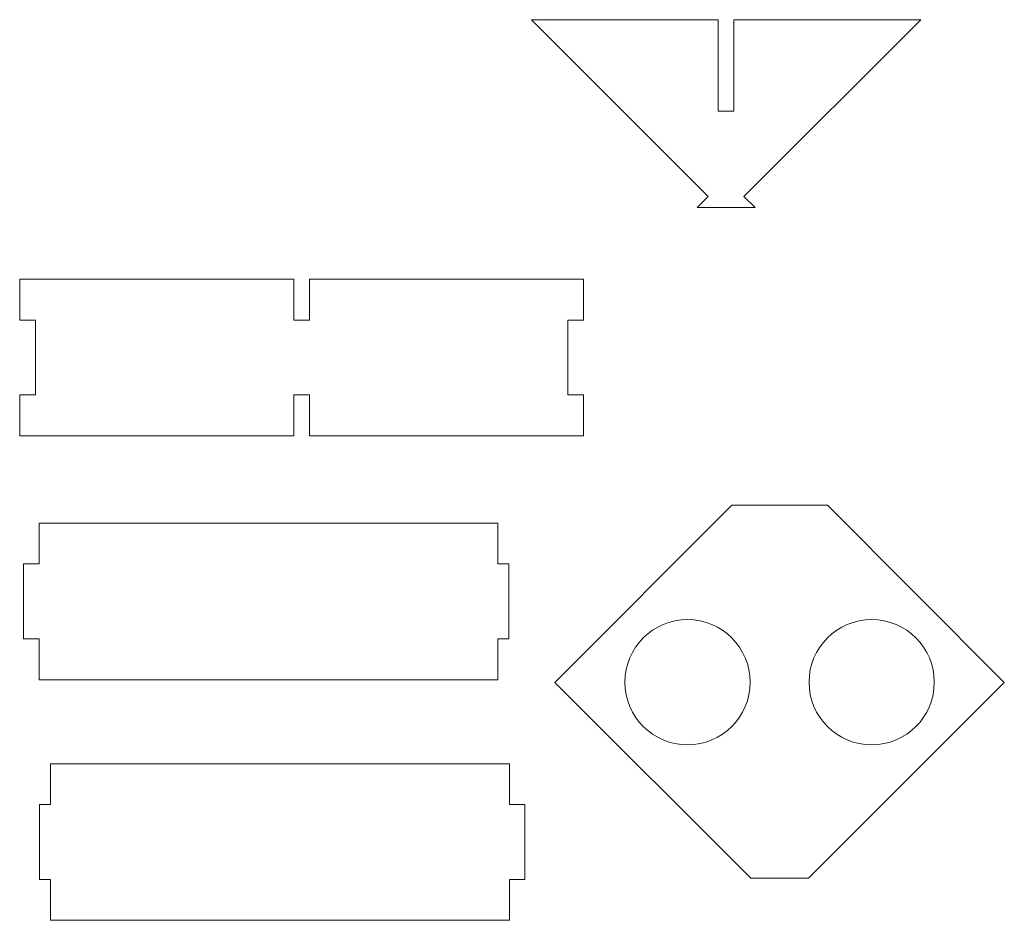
# Model space of a CAD drawing. Header units: inches. Extents: x 5 to 36.5, y 4.1 to 32.8.
import ezdxf

# ---------------------------------------------------------------- set-up
doc = ezdxf.new("R2010")
doc.units = ezdxf.units.IN
doc.header["$MEASUREMENT"] = 0

msp = doc.modelspace()

# ---------------------------------------------------------------- linework, layer by layer
at = {"color": 7, "linetype": 'Continuous', "lineweight": 15}
for p, q in [((27.333, 32.821), (21.366, 32.821)), ((21.366, 32.821), (27.012, 27.174)), ((27.333, 29.896), (27.333, 32.821)), ((33.801, 32.821), (27.833, 32.821)), ((27.833, 32.821), (27.833, 29.896)), ((28.154, 27.174), (33.801, 32.821)), ((27.833, 29.896), (27.333, 29.896)), ((27.012, 27.174), (26.659, 26.821)), ((28.508, 26.821), (28.154, 27.174)), ((26.659, 26.821), (28.508, 26.821)), ((13.775, 24.533), (5.025, 24.533)), ((5.025, 24.533), (5.025, 23.227)), ((13.775, 23.227), (13.775, 24.533)), ((14.275, 24.533), (14.275, 23.227)), ((23.025, 24.533), (14.275, 24.533)), ((23.025, 23.227), (23.025, 24.533)), ((5.025, 23.227), (5.525, 23.227)), ((5.525, 23.227), (5.525, 20.84)), ((14.275, 23.227), (13.775, 23.227)), ((22.525, 23.227), (23.025, 23.227)), ((22.525, 20.84), (22.525, 23.227)), ((5.025, 20.84), (5.025, 19.533)), ((5.525, 20.84), (5.025, 20.84)), ((13.775, 20.84), (14.275, 20.84)), ((13.775, 19.533), (13.775, 20.84)), ((14.275, 20.84), (14.275, 19.533)), ((23.025, 20.84), (22.525, 20.84)), ((23.025, 19.533), (23.025, 20.84)), ((5.025, 19.533), (13.775, 19.533)), ((14.275, 19.533), (23.025, 19.533)), ((27.767, 17.322), (22.118, 11.658)), ((30.817, 17.322), (27.767, 17.322)), ((36.467, 11.658), (30.817, 17.322)), ((20.295, 16.746), (5.648, 16.746)), ((5.648, 16.746), (5.648, 15.44)), ((20.295, 15.44), (20.295, 16.746)), ((5.648, 15.44), (5.148, 15.44)), ((5.148, 15.44), (5.148, 13.053)), ((20.648, 15.44), (20.295, 15.44)), ((20.648, 13.053), (20.648, 15.44)), ((5.148, 13.053), (5.648, 13.053)), ((5.648, 13.053), (5.648, 11.746)), ((20.295, 11.746), (20.295, 13.053)), ((20.295, 13.053), (20.648, 13.053)), ((5.648, 11.746), (20.295, 11.746)), ((22.118, 11.658), (28.368, 5.408)), ((30.217, 5.408), (36.467, 11.658)), ((20.661, 9.062), (6.014, 9.062)), ((6.014, 9.062), (6.014, 7.755)), ((20.661, 7.755), (20.661, 9.062)), ((6.014, 7.755), (5.661, 7.755)), ((5.661, 7.755), (5.661, 5.368)), ((21.161, 7.755), (20.661, 7.755)), ((21.161, 5.368), (21.161, 7.755)), ((5.661, 5.368), (6.014, 5.368)), ((6.014, 5.368), (6.014, 4.062)), ((20.661, 4.062), (20.661, 5.368)), ((20.661, 5.368), (21.161, 5.368)), ((28.368, 5.408), (30.217, 5.408)), ((6.014, 4.062), (20.661, 4.062))]:
    msp.add_line(p, q, dxfattribs=at)
for centre in [(26.353, 11.665), (32.232, 11.665)]:
    msp.add_circle(centre, 2, dxfattribs=at)

doc.saveas('drawing.dxf')
